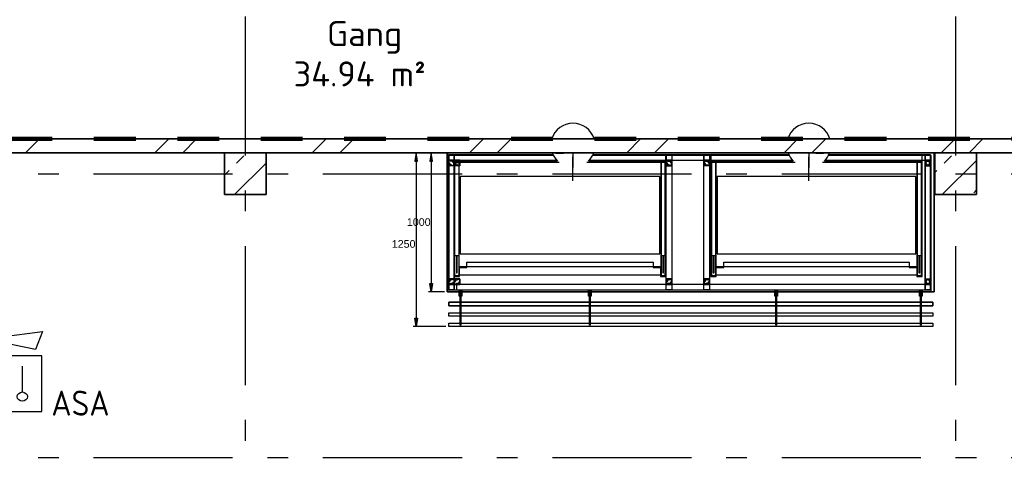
# Model space of a CAD drawing. Header units: millimetres. Extents: x -285236 to 84130, y -470 to 79511.
# Tile 132 of 192: x 8336 to 15418, y 46673 to 49890. Entities that reach past the tile are written whole.
import ezdxf
from ezdxf.enums import TextEntityAlignment as Align

# ---------------------------------------------------------------- set-up
doc = ezdxf.new("R2010")
doc.units = ezdxf.units.MM
doc.linetypes.add('Dash 3mm', pattern=[600, 300, -300])
doc.linetypes.add('NLRS_stramien', pattern=[1650, 1000, -250, 150, -250])
doc.layers.add('EL6511--', color=3, linetype='Continuous')
doc.layers.add('XREF', color=254, linetype='Continuous')
doc.styles.add('Arial_1', font='arial.ttf', dxfattribs={"height": 55})
doc.styles.add('ISOCPEUR_3', font='isocpeur.ttf', dxfattribs={"height": 180})
doc.styles.add('STABICAD-018', font='ISOCP.SHX', dxfattribs={"height": 180})

# ---------------------------------------------------------------- blocks, each defined once
blk = doc.blocks.new('VB655IS2')
at = {"color": 0, "linetype": 'Continuous'}
blk.add_lwpolyline([(-1.667, 2.333), (-1.667, 3.909), (-0.89, 3.909), (-0.89, 2.333)], close=True, dxfattribs=at)
blk.add_lwpolyline([(-0.89, 3.371), (2.061, 3.756), (1.543, 2.449), (-0.89, 2.948)], dxfattribs=at)
blk = doc.blocks.new('*U140')
at = {"color": 0, "linetype": 'Continuous'}
for p, q in [((-2, 2), (-2, -2)), ((2, 2), (-2, 2)), ((2, -2), (2, 2)), ((0.605, -0.604), (0.605, 1.267)), ((-2, -2), (2, -2))]:
    blk.add_line(p, q, dxfattribs=at)
blk.add_lwpolyline([(-0.748, 1.188), (-1.011, 0.35, 0.457698), (-0.759, -0.056, -0.462378), (-0.514, -0.46), (-0.78, -1.266)], format="xyb", dxfattribs=at)
blk.add_ellipse((0.605, -0.933), major_axis=(0.367, 0), ratio=0.909091, dxfattribs=at)
at = {"color": 0, "linetype": 'Continuous', "lineweight": 100}
blk.add_blockref('VB655IS2', (0, 0), dxfattribs=at)
at = {"color": 0, "linetype": 'Continuous', "style": 'STABICAD-018'}
for tag, p in [('CODING1', (0.435, 11.731)), ('CODING2', (0.709, 9.271)), ('ARTICLECODE', (2.213, 7.029)), ('FIREPROTECTION_PANEL', (2.213, 4.719)), ('FIREPROTECTION_ZONE', (1.704, 2.423)), ('FIREPROTECTION_HARDWARENUMBER', (13.458, 0.267))]:
    blk.add_attdef(tag, text='', height=1.8, dxfattribs=at).set_placement(p, align=Align.MIDDLE)
blk.add_attdef('TEXT1', (3.529, -3.381), '', height=1.8, dxfattribs=at)

msp = doc.modelspace()

# ---------------------------------------------------------------- hatches: boundary and pattern name
at = {"layer": 'XREF', "lineweight": 9}
h = msp.add_hatch(dxfattribs=at)
h.set_pattern_fill('FP_6', color=256, angle=45, style=0, pattern_type=2)
h.set_pattern_definition([(45, (-29374, 17038.6), (-565.685, 565.685), []), (45, (-29174, 17038.6), (-565.685, 565.685), [])])
h.paths.add_polyline_path([(6507.8696, 48932.6047), (19327.7654, 48932.6047), (19327.7654, 49032.6047), (6507.8696, 49032.6047)])
h = msp.add_hatch(dxfattribs=at)
h.set_pattern_fill('FP_52', color=256, style=0, pattern_type=2)
h.set_pattern_definition([(45, (-29773.96, 17038.63), (-212.132, 212.132), []), (45, (-29561.83, 17038.63), (-212.132, 212.132), [75, -75])])
h.paths.add_polyline_path([(9807.8696, 48632.6047), (10107.8696, 48632.6047), (10107.8696, 48932.6047), (9807.8696, 48932.6047)])
at = {"layer": 'XREF'}
for points in [[(11197.0074, 48872.6495), (11186.9999, 48932.6047), (11177.0074, 48872.6495)], [(11305.5078, 48872.6495), (11295.5003, 48932.6047), (11285.5078, 48872.6495)], [(11295.5078, 47933.521), (11285.5078, 47993.521), (11305.5078, 47993.521)], [(11187.0074, 47683.4056), (11177.0074, 47743.4056), (11197.0074, 47743.4056)]]:
    msp.add_hatch(color=256, dxfattribs=at).paths.add_polyline_path(points)
at = {"layer": 'XREF', "lineweight": 9}
h = msp.add_hatch(dxfattribs=at)
h.set_pattern_fill('FP_53', color=256, style=0, pattern_type=2)
h.set_pattern_definition([(45, (-29773.96, 17038.63), (-212.132, 212.132), []), (45, (-29561.83, 17038.63), (-212.132, 212.132), [75, -75])])
h.paths.add_polyline_path([(14917.8696, 48632.6047), (15217.8696, 48632.6047), (15217.8696, 48932.6047), (14917.8696, 48932.6047), (14917.8696, 48872.299)])

# ---------------------------------------------------------------- linework, layer by layer
at = {"layer": 'XREF', "linetype": 'NLRS_stramien'}
for p, q in [((9957.8696, 77962.7572), (9957.8696, 8370.0218)), ((15067.8696, 77962.7572), (15067.8696, 8370.0218)), ((-47232.6128, 48782.6047), (64223.889, 48782.6047)), ((-47232.6128, 46742.6047), (64223.889, 46742.6047))]:
    msp.add_line(p, q, dxfattribs=at)
at = {"layer": 'XREF', "lineweight": 35}
for p, q in [((19427.7654, 49032.6047), (2677.8696, 49032.6047)), ((6847.8696, 48932.6047), (9807.8696, 48932.6047)), ((9807.8696, 48932.6047), (9807.8696, 48632.6047)), ((10107.8696, 48932.6047), (9807.8696, 48932.6047)), ((10107.8696, 48932.6047), (14917.8696, 48932.6047)), ((10107.8696, 48632.6047), (10107.8696, 48932.6047)), ((14917.8696, 48932.6047), (14917.8696, 48632.6047)), ((15217.8696, 48932.6047), (14917.8696, 48932.6047)), ((15217.8696, 48932.6047), (19327.7654, 48932.6047)), ((15217.8696, 48632.6047), (15217.8696, 48932.6047)), ((9807.8696, 48632.6047), (10107.8696, 48632.6047)), ((14917.8696, 48632.6047), (15217.8696, 48632.6047))]:
    msp.add_line(p, q, dxfattribs=at)
at = {"layer": 'XREF', "linetype": 'Dash 3mm', "lineweight": 100}
msp.add_line((6470.0011, 49032.6047), (19027.8696, 49032.6047), dxfattribs=at)
at = {"layer": 'XREF'}
for p, q in [((11186.9999, 48932.6047), (11177.0074, 48872.6495)), ((11177.0074, 48872.6495), (11197.0074, 48872.6495)), ((11197.0074, 48872.6495), (11186.9999, 48932.6047)), ((11187.0074, 48872.6495), (11187.0074, 47743.4056)), ((11295.5003, 48932.6047), (11285.5078, 48872.6495)), ((11285.5078, 48872.6495), (11305.5078, 48872.6495)), ((11305.5078, 48872.6495), (11295.5003, 48932.6047)), ((11295.5078, 48872.6495), (11295.5078, 47993.521)), ((12315.5342, 48932.6047), (12315.5342, 48827.4382)), ((12315.5342, 48731.2919), (12315.5342, 48904.5131)), ((14012.2428, 48932.6047), (14012.2428, 48827.4471)), ((14012.2428, 48731.2919), (14012.2428, 48904.522)), ((11464.731, 48195.9022), (11494.8931, 48195.9022)), ((11479.812, 48195.9022), (11479.812, 48069.9623)), ((12949.7894, 48195.9022), (12979.6869, 48195.9022)), ((12964.8705, 48069.9623), (12964.8705, 48195.9022)), ((13312.3654, 48195.9022), (13342.5275, 48195.9022)), ((13327.4464, 48195.9022), (13327.4464, 48069.9623)), ((14792.4239, 48195.9022), (14822.3214, 48195.9022)), ((14807.5049, 48069.9623), (14807.5049, 48195.9022)), ((11494.8931, 48115.7346), (12949.7894, 48115.7346)), ((13342.5275, 48115.7346), (14792.4239, 48115.7346)), ((11469.758, 48050.648), (11489.866, 48050.648)), ((12954.8165, 48050.648), (12974.6599, 48050.648)), ((13317.3924, 48050.648), (13337.5005, 48050.648)), ((14797.4509, 48050.648), (14817.2944, 48050.648)), ((11295.5078, 47933.521), (11285.5078, 47993.521)), ((11285.5078, 47993.521), (11305.5078, 47993.521)), ((11305.5078, 47993.521), (11295.5078, 47933.521)), ((11391.5996, 47933.521), (11275.5078, 47933.521)), ((11187.0074, 47683.4056), (11177.0074, 47743.4056)), ((11177.0074, 47743.4056), (11197.0074, 47743.4056)), ((11197.0074, 47743.4056), (11187.0074, 47683.4056)), ((11401.7632, 47683.4056), (11167.0074, 47683.4056))]:
    msp.add_line(p, q, dxfattribs=at)
at = {"layer": 'XREF', "lineweight": 25}
for p, q in [((12175.6352, 48912.6495), (11412.1537, 48912.6495)), ((13872.3474, 48912.6495), (12455.4332, 48912.6495))]:
    msp.add_line(p, q, dxfattribs=at)
at = {"layer": 'XREF', "linetype": 'Continuous'}
for p, q in [((11420.8744, 48880.2627), (11420.8744, 48920.2142)), ((12432.6429, 48880.2627), (13895.1409, 48880.2627)), ((13869.762, 48918.8914), (12458.0187, 48918.8914)), ((14847.9606, 48880.2627), (14847.9606, 48920.2142)), ((14848.2252, 48840.3112), (14848.2252, 48880.2627)), ((14848.4897, 48880.2627), (14848.4897, 48840.3112)), ((14848.4897, 47986.1723), (14848.4897, 48026.1238))]:
    msp.add_line(p, q, dxfattribs=at)
at = {"layer": 'XREF', "lineweight": 18}
for p, q in [((12191.6251, 48932.6047), (12191.6251, 48927.6047)), ((12246.6251, 48927.6047), (12191.6251, 48927.6047)), ((12246.6251, 48932.6047), (12246.6251, 48927.6047)), ((14063.7769, 48932.6047), (14063.7769, 48927.6047)), ((14118.7769, 48927.6047), (14063.7769, 48927.6047)), ((14118.7769, 48932.6047), (14118.7769, 48927.6047))]:
    msp.add_line(p, q, dxfattribs=at)
at = {"layer": 'XREF', "flags": 128}
for points in [[(14913.2025, 48932.6047), (14913.2025, 47933.179), (11411.7086, 47933.179), (11411.7086, 48932.6047)], [(11459.704, 48913.7068), (11459.704, 48043.7689), (11498.8617, 48043.7689), (11498.8617, 48107.7972), (11552.836, 48107.7972), (11552.836, 48147.7487), (12891.8465, 48147.7487), (12891.8465, 48107.7972), (12945.8207, 48107.7972), (12945.8207, 48043.7689), (12984.714, 48043.7689), (12984.714, 48913.7068), (12455.8711, 48913.7068)], [(12175.1972, 48913.7068), (11459.704, 48913.7068), (11459.704, 48873.7552), (12203.5152, 48873.7552)], [(12427.4761, 48873.7552), (12984.714, 48873.7552), (12984.714, 48913.7068)], [(13307.3384, 48913.7068), (13307.3384, 48043.7689), (13346.4962, 48043.7689), (13346.4962, 48107.7972), (13400.4704, 48107.7972), (13400.4704, 48147.7487), (14734.4809, 48147.7487), (14734.4809, 48107.7972), (14788.4552, 48107.7972), (14788.4552, 48043.7689), (14827.3484, 48043.7689), (14827.3484, 48913.7068), (14152.576, 48913.7068)], [(13871.9095, 48913.7068), (13307.3384, 48913.7068), (13307.3384, 48873.7552), (13900.2354, 48873.7552)], [(14124.1693, 48873.7552), (14827.3484, 48873.7552), (14827.3484, 48913.7068)], [(11464.731, 48055.675), (11464.731, 48863.7012), (11494.8931, 48863.7012), (11494.8931, 48055.675), (12949.7894, 48055.675), (12949.7894, 48863.7012), (12414.4505, 48863.7012)], [(12216.6179, 48863.7012), (11494.8931, 48863.7012), (11494.8931, 48055.675)], [(12979.6869, 48055.675), (12979.6869, 48863.7012), (12949.7894, 48863.7012), (12949.7894, 48055.675)], [(13913.338, 48863.7012), (13342.5275, 48863.7012), (13342.5275, 48055.675), (13342.5275, 48863.7012), (13312.3654, 48863.7012), (13312.3654, 48055.675)], [(13342.5275, 48055.675), (14792.4239, 48055.675), (14792.4239, 48863.7012), (14111.1475, 48863.7012)], [(14822.3214, 48055.675), (14822.3214, 48863.7012), (14792.4239, 48863.7012), (14792.4239, 48055.675)], [(11476.9016, 48195.9022), (11476.9016, 48069.9623), (11482.7224, 48069.9623), (11482.7224, 48195.9022)], [(12961.6955, 48195.9022), (12961.6955, 48069.9623), (12967.7809, 48069.9623), (12967.7809, 48195.9022)], [(13324.5361, 48195.9022), (13324.5361, 48069.9623), (13330.3568, 48069.9623), (13330.3568, 48195.9022)], [(14804.33, 48195.9022), (14804.33, 48069.9623), (14810.4153, 48069.9623), (14810.4153, 48195.9022)], [(11437.0242, 47986.1723), (11476.9757, 47986.1723), (11476.9757, 47946.2208)], [(11422.2077, 47858.6449), (11422.2077, 47833.5099), (14903.2577, 47833.5099), (14903.1482, 47858.5644), (14903.1482, 47833.1637), (11421.7632, 47833.1637), (11421.7632, 47858.5644), (14903.1482, 47858.5644), (11422.2077, 47858.5644)]]:
    msp.add_lwpolyline(points, dxfattribs=at)
at = {"layer": 'XREF', "lineweight": 25, "flags": 128}
for points in [[(11412.1537, 48932.6047), (11412.1537, 47933.521), (14913.3118, 47933.521), (14913.3118, 48932.6047)], [(11412.1537, 48912.6495), (11412.1537, 47933.521), (14893.3118, 47933.521), (14893.3118, 48912.6495), (14152.1381, 48912.6495)]]:
    msp.add_lwpolyline(points, dxfattribs=at)
at = {"layer": 'XREF', "linetype": 'Continuous', "flags": 128}
for points in [[(11461.0905, 48918.8914), (11461.0905, 47947.2791), (11421.139, 47947.2791), (11421.139, 48918.8914)], [(11461.0905, 48880.2627), (11461.0905, 48840.3112), (11421.139, 48840.3112), (11421.139, 48880.2627)], [(11459.7676, 48841.6341), (11459.7676, 48879.2044), (11422.4619, 48879.2044), (11422.4619, 48841.6341)], [(11461.0905, 48918.8914), (11461.0905, 48881.321), (11423.5202, 48881.321), (11423.5202, 48918.8914)], [(11502.3649, 48880.2627), (11502.3649, 48840.3112), (11462.4134, 48840.3112), (11462.4134, 48880.2627)], [(11501.042, 48841.6341), (11501.042, 48879.2044), (11463.7363, 48879.2044), (11463.7363, 48841.6341)], [(12985.7279, 48920.2142), (12985.7279, 48880.2627)], [(13025.944, 48918.8914), (13025.944, 47947.2791), (12985.9925, 47947.2791), (12985.9925, 48918.8914), (13025.944, 48918.8914), (13025.944, 47947.2791), (12985.9925, 47947.2791), (12985.9925, 48918.8914)], [(13025.944, 48880.2627), (12985.9925, 48880.2627), (12985.9925, 48840.3112), (13025.944, 48840.3112), (13025.944, 48880.2627), (13025.944, 48840.3112), (12985.9925, 48840.3112), (12985.9925, 48880.2627)], [(13024.6211, 48841.6341), (12987.3154, 48841.6341), (12987.3154, 48879.2044), (13024.6211, 48879.2044), (13024.6211, 48841.6341), (13024.6211, 48879.2044), (12987.3154, 48879.2044), (12987.3154, 48841.6341)], [(12998.4277, 48873.1191), (12999.7506, 48873.9128), (13002.3964, 48874.9711), (13005.3068, 48875.2357), (13007.9526, 48875.2357), (13010.863, 48874.442), (13013.5088, 48873.3837), (13015.89, 48871.7962), (13017.742, 48869.6795), (13019.3295, 48867.2983), (13020.3878, 48864.6525), (13020.917, 48861.7422), (13020.917, 48860.4193), (13020.917, 48861.7422), (13020.3878, 48864.6525), (13019.3295, 48867.2983), (13017.742, 48869.6795), (13015.89, 48871.7962), (13013.5088, 48873.3837), (13010.863, 48874.442), (13007.9526, 48875.2357), (13005.3068, 48875.2357), (13002.3964, 48874.9711), (12999.7506, 48873.9128)], [(12999.486, 48871.5316), (13000.5444, 48872.0608), (13002.9256, 48872.8545), (13005.3068, 48873.3837), (13007.688, 48873.1191), (13010.0692, 48872.5899), (13012.4505, 48871.5316), (13014.5671, 48870.2087), (13016.1546, 48868.3566), (13017.4775, 48866.24), (13018.5358, 48864.1234), (13018.8004, 48861.4776), (13018.8004, 48860.4193), (13018.8004, 48861.4776), (13018.5358, 48864.1234), (13017.4775, 48866.24), (13016.1546, 48868.3566), (13014.5671, 48870.2087), (13012.4505, 48871.5316), (13010.0692, 48872.5899), (13007.688, 48873.1191), (13005.3068, 48873.3837), (13002.9256, 48872.8545), (13000.5444, 48872.0608)], [(13257.1735, 48920.2142), (13257.1735, 48880.2627)], [(13297.3896, 48918.8914), (13297.3896, 47947.2791), (13257.4381, 47947.2791), (13257.4381, 48918.8914), (13297.3896, 48918.8914), (13297.3896, 47947.2791), (13257.4381, 47947.2791), (13257.4381, 48918.8914)], [(13297.3896, 48880.2627), (13297.3896, 48840.3112), (13257.4381, 48840.3112), (13257.4381, 48880.2627), (13297.3896, 48880.2627), (13297.3896, 48840.3112), (13257.4381, 48840.3112), (13257.4381, 48880.2627)], [(13296.0667, 48841.6341), (13258.761, 48841.6341), (13258.761, 48879.2044), (13296.0667, 48879.2044), (13296.0667, 48841.6341), (13296.0667, 48879.2044), (13258.761, 48879.2044), (13258.761, 48841.6341)], [(13269.8733, 48873.1191), (13271.1962, 48873.9128), (13273.842, 48874.9711), (13276.7524, 48875.2357), (13279.3982, 48875.2357), (13282.3086, 48874.442), (13284.9543, 48873.3837), (13287.3356, 48871.7962), (13289.1876, 48869.6795), (13290.7751, 48867.2983), (13291.8334, 48864.6525), (13292.3626, 48861.7422), (13292.3626, 48860.4193), (13292.3626, 48861.7422), (13291.8334, 48864.6525), (13290.7751, 48867.2983), (13289.1876, 48869.6795), (13287.3356, 48871.7962), (13284.9543, 48873.3837), (13282.3086, 48874.442), (13279.3982, 48875.2357), (13276.7524, 48875.2357), (13273.842, 48874.9711), (13271.1962, 48873.9128)], [(13270.9316, 48871.5316), (13271.9899, 48872.0608), (13274.3712, 48872.8545), (13276.7524, 48873.3837), (13279.1336, 48873.1191), (13281.5148, 48872.5899), (13283.896, 48871.5316), (13286.0127, 48870.2087), (13287.6001, 48868.3566), (13288.923, 48866.24), (13289.9814, 48864.1234), (13290.2459, 48861.4776), (13290.2459, 48860.4193), (13290.2459, 48861.4776), (13289.9814, 48864.1234), (13288.923, 48866.24), (13287.6001, 48868.3566), (13286.0127, 48870.2087), (13283.896, 48871.5316), (13281.5148, 48872.5899), (13279.1336, 48873.1191), (13276.7524, 48873.3837), (13274.3712, 48872.8545), (13271.9899, 48872.0608)], [(14888.1767, 48918.8914), (14888.1767, 47947.2791), (14848.2252, 47947.2791), (14848.2252, 48918.8914)], [(14849.5481, 48918.8914), (14849.5481, 48881.321), (14887.1184, 48881.321), (14887.1184, 48918.8914)], [(14886.8538, 48841.6341), (14886.8538, 48879.2044), (14849.5481, 48879.2044), (14849.5481, 48841.6341)], [(14849.8126, 48841.6341), (14849.8126, 48879.2044), (14887.1184, 48879.2044), (14887.1184, 48841.6341)], [(11461.0905, 47986.1723), (11461.0905, 48026.1238), (11421.139, 48026.1238), (11421.139, 47986.1723)], [(11459.7676, 48024.8009), (11459.7676, 47987.2306), (11422.4619, 47987.2306), (11422.4619, 48024.8009)], [(11502.3649, 47986.1723), (11502.3649, 48026.1238), (11462.4134, 48026.1238), (11462.4134, 47986.1723)], [(11501.042, 48024.8009), (11501.042, 47987.2306), (11463.7363, 47987.2306), (11463.7363, 48024.8009)], [(13025.944, 47986.1723), (13025.944, 48026.1238), (12985.9925, 48026.1238), (12985.9925, 47986.1723), (13025.944, 47986.1723), (13025.944, 48026.1238), (12985.9925, 48026.1238), (12985.9925, 47986.1723)], [(13024.6211, 48024.8009), (12987.3154, 48024.8009), (12987.3154, 47987.2306), (13024.6211, 47987.2306), (13024.6211, 48024.8009), (13024.6211, 47987.2306), (12987.3154, 47987.2306), (12987.3154, 48024.8009)], [(13297.3896, 47986.1723), (13297.3896, 48026.1238), (13257.4381, 48026.1238), (13257.4381, 47986.1723), (13297.3896, 47986.1723), (13297.3896, 48026.1238), (13257.4381, 48026.1238), (13257.4381, 47986.1723)], [(13296.0667, 48024.8009), (13258.761, 48024.8009), (13258.761, 47987.2306), (13296.0667, 47987.2306), (13296.0667, 48024.8009), (13296.0667, 47987.2306), (13258.761, 47987.2306), (13258.761, 48024.8009)], [(14886.8538, 48024.8009), (14886.8538, 47987.2306), (14849.5481, 47987.2306), (14849.5481, 48024.8009)], [(14849.8126, 48024.8009), (14849.8126, 47987.2306), (14887.1184, 47987.2306), (14887.1184, 48024.8009)], [(11423.5202, 47984.8494), (11423.5202, 47947.2791), (11461.0905, 47947.2791), (11461.0905, 47984.8494)], [(12998.4277, 47993.316), (12999.7506, 47992.5222), (13002.3964, 47991.4639), (13005.3068, 47991.1993), (13007.9526, 47991.1993), (13010.863, 47991.9931), (13013.5088, 47993.0514), (13015.89, 47994.6389), (13017.742, 47996.7555), (13019.3295, 47999.1367), (13020.3878, 48001.7825), (13020.917, 48004.6929), (13020.917, 48006.0158), (13020.917, 48004.6929), (13020.3878, 48001.7825), (13019.3295, 47999.1367), (13017.742, 47996.7555), (13015.89, 47994.6389), (13013.5088, 47993.0514), (13010.863, 47991.9931), (13007.9526, 47991.1993), (13005.3068, 47991.1993), (13002.3964, 47991.4639), (12999.7506, 47992.5222)], [(12999.486, 47994.9034), (13000.5444, 47994.3743), (13002.9256, 47993.5805), (13005.3068, 47993.0514), (13007.688, 47993.316), (13010.0692, 47993.8451), (13012.4505, 47994.9034), (13014.5671, 47996.2263), (13016.1546, 47998.0784), (13017.4775, 48000.195), (13018.5358, 48002.3117), (13018.8004, 48004.9575), (13018.8004, 48006.0158), (13018.8004, 48004.9575), (13018.5358, 48002.3117), (13017.4775, 48000.195), (13016.1546, 47998.0784), (13014.5671, 47996.2263), (13012.4505, 47994.9034), (13010.0692, 47993.8451), (13007.688, 47993.316), (13005.3068, 47993.0514), (13002.9256, 47993.5805), (13000.5444, 47994.3743)], [(13269.8733, 47993.316), (13271.1962, 47992.5222), (13273.842, 47991.4639), (13276.7524, 47991.1993), (13279.3982, 47991.1993), (13282.3086, 47991.9931), (13284.9543, 47993.0514), (13287.3356, 47994.6389), (13289.1876, 47996.7555), (13290.7751, 47999.1367), (13291.8334, 48001.7825), (13292.3626, 48004.6929), (13292.3626, 48006.0158), (13292.3626, 48004.6929), (13291.8334, 48001.7825), (13290.7751, 47999.1367), (13289.1876, 47996.7555), (13287.3356, 47994.6389), (13284.9543, 47993.0514), (13282.3086, 47991.9931), (13279.3982, 47991.1993), (13276.7524, 47991.1993), (13273.842, 47991.4639), (13271.1962, 47992.5222)], [(13270.9316, 47994.9034), (13271.9899, 47994.3743), (13274.3712, 47993.5805), (13276.7524, 47993.0514), (13279.1336, 47993.316), (13281.5148, 47993.8451), (13283.896, 47994.9034), (13286.0127, 47996.2263), (13287.6001, 47998.0784), (13288.923, 48000.195), (13289.9814, 48002.3117), (13290.2459, 48004.9575), (13290.2459, 48006.0158), (13290.2459, 48004.9575), (13289.9814, 48002.3117), (13288.923, 48000.195), (13287.6001, 47998.0784), (13286.0127, 47996.2263), (13283.896, 47994.9034), (13281.5148, 47993.8451), (13279.1336, 47993.316), (13276.7524, 47993.0514), (13274.3712, 47993.5805), (13271.9899, 47994.3743)], [(14849.5481, 47984.8494), (14849.5481, 47947.2791), (14887.1184, 47947.2791), (14887.1184, 47984.8494)]]:
    msp.add_lwpolyline(points, close=True, dxfattribs=at)
for points in [[(11422.1973, 48880.2627), (11462.1488, 48880.2627), (11462.1488, 48920.2142)], [(11423.5202, 47947.2791), (14887.1184, 47947.2791), (14887.1184, 48918.8914), (14154.7236, 48918.8914)], [(12173.0497, 48918.8914), (11423.5202, 48918.8914), (11423.5202, 47947.2791)], [(11456.0635, 48860.4193), (11456.0635, 48861.7422), (11455.5344, 48864.6525), (11454.476, 48867.2983), (11452.8886, 48869.6795), (11451.0365, 48871.7962), (11448.6553, 48873.3837), (11446.0095, 48874.442), (11443.0991, 48875.2357), (11440.4533, 48875.2357), (11437.5429, 48874.9711), (11434.8971, 48873.9128), (11433.5742, 48873.1191)], [(11453.9469, 48860.4193), (11453.9469, 48861.4776), (11453.6823, 48864.1234), (11452.624, 48866.24), (11451.3011, 48868.3566), (11449.7136, 48870.2087), (11447.597, 48871.5316), (11445.2157, 48872.5899), (11442.8345, 48873.1191), (11440.4533, 48873.3837), (11438.0721, 48872.8545), (11435.6909, 48872.0608), (11434.6326, 48871.5316)], [(14848.2252, 48026.1238), (14848.2252, 47986.1723), (11462.1488, 47986.1723), (11462.1488, 48880.2627), (12198.4255, 48880.2627)], [(11497.3379, 48860.4193), (11497.3379, 48861.7422), (11496.8088, 48864.6525), (11495.7505, 48867.2983), (11494.163, 48869.6795), (11492.3109, 48871.7962), (11489.9297, 48873.3837), (11487.2839, 48874.442), (11484.3735, 48875.2357), (11481.7277, 48875.2357), (11478.8174, 48874.9711), (11476.1716, 48873.9128), (11474.8487, 48873.1191)], [(11495.2213, 48860.4193), (11495.2213, 48861.4776), (11494.9567, 48864.1234), (11493.8984, 48866.24), (11492.5755, 48868.3566), (11490.988, 48870.2087), (11488.8714, 48871.5316), (11486.4902, 48872.5899), (11484.109, 48873.1191), (11481.7277, 48873.3837), (11479.3465, 48872.8545), (11476.9653, 48872.0608), (11475.907, 48871.5316)], [(14129.3446, 48880.2627), (14848.2252, 48880.2627), (14848.2252, 47986.1723)], [(14888.1767, 48880.2627), (14848.2252, 48880.2627), (14848.2252, 48840.3112), (14888.1767, 48840.3112), (14888.1767, 48880.2627), (14848.2252, 48880.2627), (14848.2252, 48920.2142)], [(14853.5168, 48860.4193), (14853.5168, 48861.7422), (14854.0459, 48864.6525), (14855.1042, 48867.2983), (14856.6917, 48869.6795), (14858.5438, 48871.7962), (14860.925, 48873.3837), (14863.5708, 48874.442), (14866.4812, 48875.2357), (14869.127, 48875.2357), (14872.0373, 48874.9711), (14874.6831, 48873.9128), (14876.006, 48873.1191)], [(14855.6334, 48860.4193), (14855.6334, 48861.4776), (14855.898, 48864.1234), (14856.9563, 48866.24), (14858.2792, 48868.3566), (14859.8667, 48870.2087), (14861.9833, 48871.5316), (14864.3645, 48872.5899), (14866.7457, 48873.1191), (14869.127, 48873.3837), (14871.5082, 48872.8545), (14873.8894, 48872.0608), (14874.9477, 48871.5316)], [(14883.1497, 48860.4193), (14883.1497, 48861.7422), (14882.6205, 48864.6525), (14881.5622, 48867.2983), (14879.9747, 48869.6795), (14878.1227, 48871.7962), (14875.7414, 48873.3837), (14873.0957, 48874.442), (14870.1853, 48875.2357), (14867.5395, 48875.2357), (14864.6291, 48874.9711), (14861.9833, 48873.9128), (14860.6604, 48873.1191)], [(14881.033, 48860.4193), (14881.033, 48861.4776), (14880.7685, 48864.1234), (14879.7101, 48866.24), (14878.3872, 48868.3566), (14876.7998, 48870.2087), (14874.6831, 48871.5316), (14872.3019, 48872.5899), (14869.9207, 48873.1191), (14867.5395, 48873.3837), (14865.1583, 48872.8545), (14862.777, 48872.0608), (14861.7187, 48871.5316)], [(14888.1767, 47986.1723), (14848.2252, 47986.1723), (14848.2252, 48026.1238), (14888.1767, 48026.1238), (14888.1767, 47986.1723), (14848.2252, 47986.1723), (14848.2252, 47946.2208)], [(11456.0635, 48006.0158), (11456.0635, 48004.6929), (11455.5344, 48001.7825), (11454.476, 47999.1367), (11452.8886, 47996.7555), (11451.0365, 47994.6389), (11448.6553, 47993.0514), (11446.0095, 47991.9931), (11443.0991, 47991.1993), (11440.4533, 47991.1993), (11437.5429, 47991.4639), (11434.8971, 47992.5222), (11433.5742, 47993.316)], [(11453.9469, 48006.0158), (11453.9469, 48004.9575), (11453.6823, 48002.3117), (11452.624, 48000.195), (11451.3011, 47998.0784), (11449.7136, 47996.2263), (11447.597, 47994.9034), (11445.2157, 47993.8451), (11442.8345, 47993.316), (11440.4533, 47993.0514), (11438.0721, 47993.5805), (11435.6909, 47994.3743), (11434.6326, 47994.9034)], [(11497.3379, 48006.0158), (11497.3379, 48004.6929), (11496.8088, 48001.7825), (11495.7505, 47999.1367), (11494.163, 47996.7555), (11492.3109, 47994.6389), (11489.9297, 47993.0514), (11487.2839, 47991.9931), (11484.3735, 47991.1993), (11481.7277, 47991.1993), (11478.8174, 47991.4639), (11476.1716, 47992.5222), (11474.8487, 47993.316)], [(11495.2213, 48006.0158), (11495.2213, 48004.9575), (11494.9567, 48002.3117), (11493.8984, 48000.195), (11492.5755, 47998.0784), (11490.988, 47996.2263), (11488.8714, 47994.9034), (11486.4902, 47993.8451), (11484.109, 47993.316), (11481.7277, 47993.0514), (11479.3465, 47993.5805), (11476.9653, 47994.3743), (11475.907, 47994.9034)], [(14853.5168, 48006.0158), (14853.5168, 48004.6929), (14854.0459, 48001.7825), (14855.1042, 47999.1367), (14856.6917, 47996.7555), (14858.5438, 47994.6389), (14860.925, 47993.0514), (14863.5708, 47991.9931), (14866.4812, 47991.1993), (14869.127, 47991.1993), (14872.0373, 47991.4639), (14874.6831, 47992.5222), (14876.006, 47993.316)], [(14855.6334, 48006.0158), (14855.6334, 48004.9575), (14855.898, 48002.3117), (14856.9563, 48000.195), (14858.2792, 47998.0784), (14859.8667, 47996.2263), (14861.9833, 47994.9034), (14864.3645, 47993.8451), (14866.7457, 47993.316), (14869.127, 47993.0514), (14871.5082, 47993.5805), (14873.8894, 47994.3743), (14874.9477, 47994.9034)], [(14883.1497, 48006.0158), (14883.1497, 48004.6929), (14882.6205, 48001.7825), (14881.5622, 47999.1367), (14879.9747, 47996.7555), (14878.1227, 47994.6389), (14875.7414, 47993.0514), (14873.0957, 47991.9931), (14870.1853, 47991.1993), (14867.5395, 47991.1993), (14864.6291, 47991.4639), (14861.9833, 47992.5222), (14860.6604, 47993.316)], [(14881.033, 48006.0158), (14881.033, 48004.9575), (14880.7685, 48002.3117), (14879.7101, 48000.195), (14878.3872, 47998.0784), (14876.7998, 47996.2263), (14874.6831, 47994.9034), (14872.3019, 47993.8451), (14869.9207, 47993.316), (14867.5395, 47993.0514), (14865.1583, 47993.5805), (14862.777, 47994.3743), (14861.7187, 47994.9034)]]:
    msp.add_lwpolyline(points, dxfattribs=at)
at = {"layer": 'XREF', "flags": 128}
for points in [[(12939.7354, 48763.6901), (11504.9471, 48763.6901), (11504.9471, 48207.5437), (12939.7354, 48207.5437)], [(14782.3698, 48763.6901), (13352.5815, 48763.6901), (13352.5815, 48207.5437), (14782.3698, 48207.5437)], [(11511.6356, 47903.0943), (11511.6356, 47944.1041), (11502.6399, 47944.1041), (11502.6399, 47903.0943), (11497.6129, 47903.0943), (11497.6129, 47949.1312), (11516.6626, 47949.1312), (11516.6626, 47903.0943)], [(11504.492, 47693.2826), (11504.492, 47942.5167), (11509.519, 47942.5167), (11509.519, 47693.2826)], [(12441.5119, 47903.0943), (12441.5119, 47944.1041), (12432.5162, 47944.1041), (12432.5162, 47903.0943), (12427.4891, 47903.0943), (12427.4891, 47949.1312), (12446.5389, 47949.1312), (12446.5389, 47903.0943)], [(12434.3682, 47693.2826), (12434.3682, 47942.5167), (12439.3952, 47942.5167), (12439.3952, 47693.2826)], [(13781.1061, 47903.0943), (13781.1061, 47944.1041), (13772.1104, 47944.1041), (13772.1104, 47903.0943), (13767.0834, 47903.0943), (13767.0834, 47949.1312), (13786.1331, 47949.1312), (13786.1331, 47903.0943)], [(13773.9625, 47693.2826), (13773.9625, 47942.5167), (13778.9895, 47942.5167), (13778.9895, 47693.2826)], [(14822.8255, 47903.0943), (14822.8255, 47944.1041), (14813.8298, 47944.1041), (14813.8298, 47903.0943), (14808.8028, 47903.0943), (14808.8028, 47949.1312), (14827.8525, 47949.1312), (14827.8525, 47903.0943)], [(14815.6819, 47693.2826), (14815.6819, 47942.5167), (14820.7089, 47942.5167), (14820.7089, 47693.2826)], [(14903.1482, 47783.4207), (14903.1482, 47758.2846), (11421.7632, 47758.2846), (11421.7632, 47783.4207)], [(11422.2077, 47758.6338), (11422.2077, 47783.5043), (14903.2577, 47783.5043), (14903.2577, 47758.6338)], [(14903.1482, 47708.5417), (14903.1482, 47683.4056), (11421.7632, 47683.4056), (11421.7632, 47708.5417)], [(11422.2077, 47683.7578), (11422.2077, 47708.6283), (14903.2577, 47708.6283), (14903.2577, 47683.7578)]]:
    msp.add_lwpolyline(points, close=True, dxfattribs=at)
at = {"layer": 'XREF'}
for centre, radius, start, end in [((12315.5342, 48986.1882), 158.75, 90, 162.96865584), ((12315.5342, 48986.1882), 158.75, 17.03134416, 90), ((14012.2428, 48986.1971), 158.75, 90, 162.97191663), ((14012.2428, 48986.1971), 158.75, 17.02808337, 90), ((12315.5342, 48986.1882), 158.75, 199.89558101, 225), ((12315.5342, 48986.1882), 158.75, 315, 340.10441899), ((14012.2428, 48986.1971), 158.75, 199.89906262, 225), ((14012.2428, 48986.1971), 158.75, 315, 340.10093738), ((11469.758, 48055.675), 5.027, 179.99999156, 270.00000844), ((11489.7524, 48055.3493), 4.7026, 271.3848187, 1.3848187), ((12954.8165, 48055.675), 5.027, 179.99999156, 270.00000844), ((12974.5766, 48055.3795), 4.7323, 271.00945038, 1.00945038), ((13317.3924, 48055.675), 5.027, 179.99999156, 270.00000844), ((13337.3868, 48055.3493), 4.7026, 271.3848187, 1.3848187), ((14797.4509, 48055.675), 5.027, 179.99999156, 270.00000844), ((14817.211, 48055.3795), 4.7323, 271.00945038, 1.00945038)]:
    msp.add_arc(centre, radius, start, end, dxfattribs=at)
at = {"layer": 'XREF', "linetype": 'Continuous'}
for centre, radius, start, end in [((11441.0183, 48860.1952), 14.854, 179.1357904, 300.9398414), ((11441.1256, 48860.4409), 13.1075, 180.09466605, 299.58521227), ((11482.2927, 48860.1952), 14.854, 179.1357904, 300.9398414), ((11482.4, 48860.4409), 13.1075, 180.09466605, 299.58521227), ((13005.8718, 48860.1952), 14.854, 179.1357904, 300.9398414), ((13005.8718, 48860.1952), 14.854, 179.1357904, 300.9398414), ((13005.979, 48860.4409), 13.1075, 180.09466605, 299.58521227), ((13005.979, 48860.4409), 13.1075, 180.09466605, 299.58521227), ((13277.3174, 48860.1952), 14.854, 179.1357904, 300.9398414), ((13277.3174, 48860.1952), 14.854, 179.1357904, 300.9398414), ((13277.4246, 48860.4409), 13.1075, 180.09466605, 299.58521227), ((13277.4246, 48860.4409), 13.1075, 180.09466605, 299.58521227), ((14868.1045, 48860.1952), 14.854, 179.1357904, 300.9398414), ((14868.2117, 48860.4409), 13.1075, 180.09466605, 299.58521227), ((14868.562, 48860.1952), 14.854, 239.0601586, 0.8642096), ((14868.4547, 48860.4409), 13.1075, 240.41478773, 359.90533395), ((11441.0183, 48006.2398), 14.854, 59.0601586, 180.8642096), ((11441.1256, 48005.9941), 13.1075, 60.41478773, 179.90533395), ((11482.2927, 48006.2398), 14.854, 59.0601586, 180.8642096), ((11482.4, 48005.9941), 13.1075, 60.41478773, 179.90533395), ((13005.8718, 48006.2398), 14.854, 59.0601586, 180.8642096), ((13005.8718, 48006.2398), 14.854, 59.0601586, 180.8642096), ((13005.979, 48005.9941), 13.1075, 60.41478773, 179.90533395), ((13005.979, 48005.9941), 13.1075, 60.41478773, 179.90533395), ((13277.3174, 48006.2398), 14.854, 59.0601586, 180.8642096), ((13277.3174, 48006.2398), 14.854, 59.0601586, 180.8642096), ((13277.4246, 48005.9941), 13.1075, 60.41478773, 179.90533395), ((13277.4246, 48005.9941), 13.1075, 60.41478773, 179.90533395), ((14868.1045, 48006.2398), 14.854, 59.0601586, 180.8642096), ((14868.2117, 48005.9941), 13.1075, 60.41478773, 179.90533395), ((14868.562, 48006.2398), 14.854, 359.1357904, 120.9398414), ((14868.4547, 48005.9941), 13.1075, 0.09466605, 119.58521227)]:
    msp.add_arc(centre, radius, start, end, dxfattribs=at)

# ---------------------------------------------------------------- block references
at = {"layer": 'EL6511--', "linetype": 'Continuous', "lineweight": 100}
ref = msp.add_blockref('*U140', (8294.1201, 47273.8688), dxfattribs=dict(at, xscale=100, yscale=100, zscale=100))
ref.add_attrib('TEXT1', 'ASA', dxfattribs={"layer": '0', "color": 1, "linetype": 'Continuous', "lineweight": 100, "height": 180, "style": 'STABICAD-018'}).set_placement((8772.6193, 47133.6988), align=Align.MIDDLE)

# ---------------------------------------------------------------- texts
at = {"layer": 'XREF', "char_height": 180, "attachment_point": 1, "style": 'ISOCPEUR_3'}
for s, insert, width in [('Gang', (10545.3126, 49879.6927), 633.333125), ('34.94 m²', (10305.8917, 49590.0863), 1194.514375)]:
    msp.add_mtext(s, dxfattribs=dict(at, insert=insert, width=width))
at = {"layer": 'XREF', "char_height": 55, "width": 204.703855, "attachment_point": 2, "line_spacing_factor": 0.941778, "style": 'Arial_1'}
for s, insert in [('1000', (11206.0654, 48462.618)), ('1250', (11097.565, 48305.5591))]:
    msp.add_mtext(s, dxfattribs=dict(at, insert=insert))

doc.saveas('drawing.dxf')
